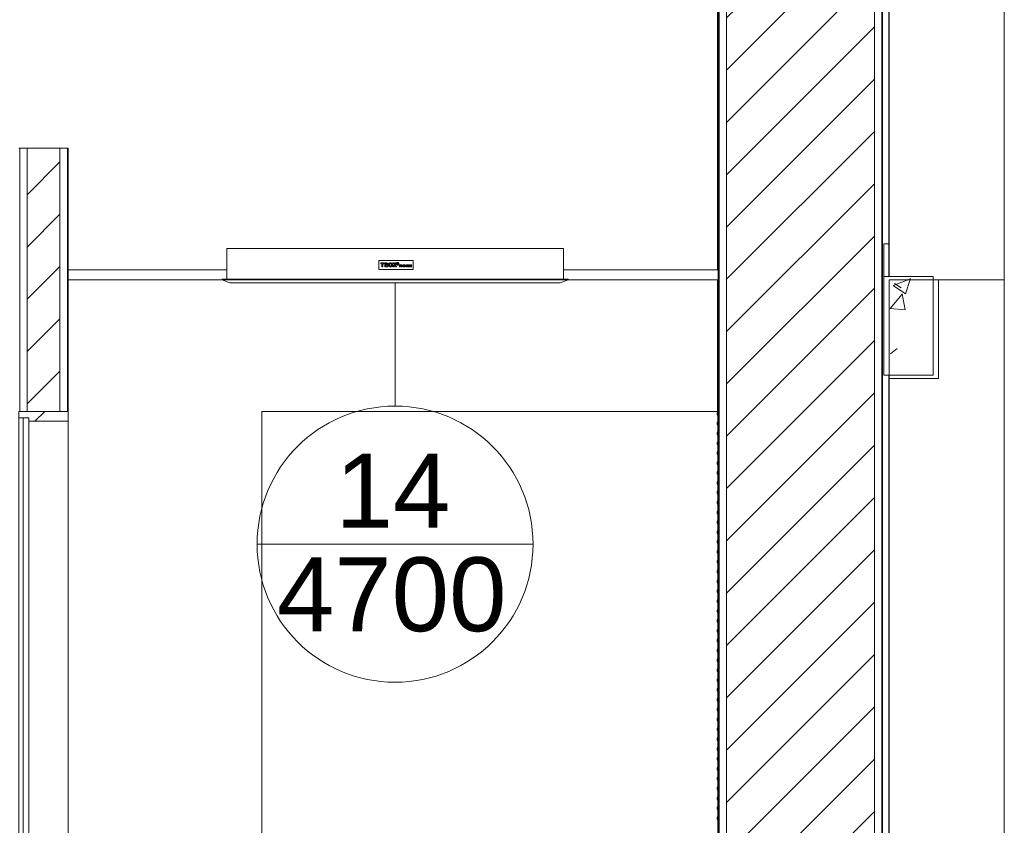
# Model space of a CAD drawing. Header units: metres. Extents: x 4.1 to 64.5, y -1.6 to 14.4.
# Tile 3 of 84: x 9.1 to 12.1, y 1.4 to 3.8. Entities that reach past the tile are written whole.
import ezdxf

# ---------------------------------------------------------------- set-up
doc = ezdxf.new("R2010")
doc.units = ezdxf.units.M
for name, color, linetype, lineweight in [('A-CLNG', 7, 'Continuous', 18), ('A-COLS', 7, 'Continuous', 18), ('A-DOOR', 7, 'Continuous', 18), ('A-GENM', 7, 'Continuous', 18), ('A-WALL', 7, 'Continuous', 18), ('A-WALL-PATT', 7, 'Continuous', 18), ('G-IMPT', 7, 'Continuous', 18), ('S-BEAM', 7, 'Continuous', 18), ('S-COLS', 7, 'Continuous', 18)]:
    doc.layers.add(name, color=color, linetype=linetype, lineweight=lineweight)
doc.layers.add('M-HVAC-CDFF-IDEN', color=1, linetype='Continuous', lineweight=9, true_color=0xff0000)
doc.styles.add('Arial_1', font='arial.ttf', dxfattribs={"height": 0.225})
pattern_1 = [(45, (22.374, 6.504), (-0.0795495, 0.0795495), [])]
pattern_2 = [(50, (22.374, 6.504), (0.546555, -0.047815), [0.05715, -0.62865]), (355, (22.374, 6.504), (-0.105728, 0.573166), [0.04572, -0.50292]), (100.451, (22.42, 6.5), (0.440828, 0.52535), [0.04857, -0.53427]), (46.184, (22.374, 6.656), (0.813237, -0.12613), [0.08572, -0.94297]), (96.636, (22.442, 6.646), (0.71221, 0.742287), [0.07286, -0.80141]), (351.184, (22.374, 6.656), (0.712217, 0.742274), [0.06858, -0.75438]), (21, (22.45, 6.618), (0.454846, -0.306795), [0.05715, -0.62865]), (326, (22.45, 6.618), (0.185405, 0.55256), [0.04572, -0.50292]), (71.451, (22.488, 6.593), (0.64025, 0.245763), [0.04857, -0.53427]), (37.5, (22.374, 6.504), (0.009261, 0.2536672), [0.02515, -0.47168, 0.02515, -0.48539, -0.50482]), (37.5, (22.374, 6.504), (0.009261, 0.2536672), [-1.007, 0.02515, -0.47968]), (7.5, (22.374, 6.504), (0.200456, 0.300546), [0.02515, -0.26594, 0.02515, -0.46025, -0.1924]), (7.5, (22.374, 6.504), (0.200456, 0.300546), [-0.77648, 0.02515, -0.16726]), (327.5, (22.204, 6.504), (0.4067682, -0.0171882), [0.02515, -0.16535, 0.02515, -0.56921, -0.78867]), (327.5, (22.204, 6.504), (0.4067682, -0.0171882), [-0.78486, 0.02515, -0.76352]), (317.5, (22.128, 6.504), (0.444383, 0.076279), [0.02515, -0.2225, 0.02515, -0.36957, -0.56007]), (317.5, (22.128, 6.504), (0.444383, 0.076279), [-0.64237, 0.02515, -0.53492])]

# ---------------------------------------------------------------- blocks, each defined once
blk = doc.blocks.new('Led_Stripe_11805 - Led_Stripe_11805-8138824-Corte 4')
at = {"layer": 'A-GENM'}
for p, q in [((11.2178, 3.04), (11.2178, 4.3943)), ((11.2178, 0.51), (11.2178, 3.01)), ((11.2168, 2.5977), (11.2168, 2.6077)), ((11.2168, 2.6077), (11.2178, 2.6077)), ((11.2168, 2.6057), (11.2163, 2.6057)), ((11.2163, 2.6057), (11.2163, 2.5997)), ((11.2163, 2.6057), (11.2163, 2.5997)), ((11.2163, 2.5997), (11.2168, 2.5997)), ((11.2168, 2.5977), (11.2178, 2.5977)), ((11.2168, 2.5677), (11.2168, 2.5777)), ((11.2168, 2.5777), (11.2178, 2.5777)), ((11.2168, 2.5757), (11.2163, 2.5757)), ((11.2163, 2.5757), (11.2163, 2.5697)), ((11.2163, 2.5757), (11.2163, 2.5697)), ((11.2163, 2.5697), (11.2168, 2.5697)), ((11.2168, 2.5677), (11.2178, 2.5677)), ((11.2168, 2.5377), (11.2168, 2.5477)), ((11.2168, 2.5477), (11.2178, 2.5477)), ((11.2168, 2.5457), (11.2163, 2.5457)), ((11.2163, 2.5457), (11.2163, 2.5397)), ((11.2163, 2.5457), (11.2163, 2.5397)), ((11.2163, 2.5397), (11.2168, 2.5397)), ((11.2168, 2.5377), (11.2178, 2.5377)), ((11.2168, 2.5077), (11.2168, 2.5177)), ((11.2168, 2.5177), (11.2178, 2.5177)), ((11.2168, 2.5157), (11.2163, 2.5157)), ((11.2163, 2.5157), (11.2163, 2.5097)), ((11.2163, 2.5157), (11.2163, 2.5097)), ((11.2163, 2.5097), (11.2168, 2.5097)), ((11.2168, 2.5077), (11.2178, 2.5077)), ((11.2168, 2.4777), (11.2168, 2.4877)), ((11.2168, 2.4877), (11.2178, 2.4877)), ((11.2168, 2.4857), (11.2163, 2.4857)), ((11.2163, 2.4857), (11.2163, 2.4797)), ((11.2163, 2.4857), (11.2163, 2.4797)), ((11.2163, 2.4797), (11.2168, 2.4797)), ((11.2168, 2.4777), (11.2178, 2.4777)), ((11.2168, 2.4477), (11.2168, 2.4577)), ((11.2168, 2.4577), (11.2178, 2.4577)), ((11.2168, 2.4557), (11.2163, 2.4557)), ((11.2163, 2.4557), (11.2163, 2.4497)), ((11.2163, 2.4557), (11.2163, 2.4497)), ((11.2163, 2.4497), (11.2168, 2.4497)), ((11.2168, 2.4477), (11.2178, 2.4477)), ((11.2168, 2.4177), (11.2168, 2.4277)), ((11.2168, 2.4277), (11.2178, 2.4277)), ((11.2168, 2.4257), (11.2163, 2.4257)), ((11.2163, 2.4257), (11.2163, 2.4197)), ((11.2163, 2.4257), (11.2163, 2.4197)), ((11.2163, 2.4197), (11.2168, 2.4197)), ((11.2168, 2.4177), (11.2178, 2.4177)), ((11.2168, 2.3957), (11.2163, 2.3957)), ((11.2163, 2.3957), (11.2163, 2.3897)), ((11.2163, 2.3957), (11.2163, 2.3897)), ((11.2163, 2.3897), (11.2168, 2.3897)), ((11.2168, 2.3877), (11.2168, 2.3977)), ((11.2168, 2.3977), (11.2178, 2.3977)), ((11.2168, 2.3877), (11.2178, 2.3877)), ((11.2168, 2.3657), (11.2163, 2.3657)), ((11.2163, 2.3657), (11.2163, 2.3597)), ((11.2163, 2.3657), (11.2163, 2.3597)), ((11.2163, 2.3597), (11.2168, 2.3597)), ((11.2168, 2.3577), (11.2168, 2.3677)), ((11.2168, 2.3677), (11.2178, 2.3677)), ((11.2168, 2.3577), (11.2178, 2.3577)), ((11.2168, 2.3357), (11.2163, 2.3357)), ((11.2163, 2.3357), (11.2163, 2.3297)), ((11.2163, 2.3357), (11.2163, 2.3297)), ((11.2163, 2.3297), (11.2168, 2.3297)), ((11.2168, 2.3277), (11.2168, 2.3377)), ((11.2168, 2.3377), (11.2178, 2.3377)), ((11.2168, 2.3277), (11.2178, 2.3277)), ((11.2168, 2.3057), (11.2163, 2.3057)), ((11.2163, 2.3057), (11.2163, 2.2997)), ((11.2163, 2.3057), (11.2163, 2.2997)), ((11.2163, 2.2997), (11.2168, 2.2997)), ((11.2168, 2.2977), (11.2168, 2.3077)), ((11.2168, 2.3077), (11.2178, 2.3077)), ((11.2168, 2.2977), (11.2178, 2.2977)), ((11.2168, 2.2757), (11.2163, 2.2757)), ((11.2163, 2.2757), (11.2163, 2.2697)), ((11.2163, 2.2757), (11.2163, 2.2697)), ((11.2163, 2.2697), (11.2168, 2.2697)), ((11.2168, 2.2677), (11.2168, 2.2777)), ((11.2168, 2.2777), (11.2178, 2.2777)), ((11.2168, 2.2677), (11.2178, 2.2677)), ((11.2168, 2.2457), (11.2163, 2.2457)), ((11.2163, 2.2457), (11.2163, 2.2397)), ((11.2163, 2.2457), (11.2163, 2.2397)), ((11.2163, 2.2397), (11.2168, 2.2397)), ((11.2168, 2.2377), (11.2168, 2.2477)), ((11.2168, 2.2477), (11.2178, 2.2477)), ((11.2168, 2.2377), (11.2178, 2.2377)), ((11.2168, 2.2157), (11.2163, 2.2157)), ((11.2163, 2.2157), (11.2163, 2.2097)), ((11.2163, 2.2157), (11.2163, 2.2097)), ((11.2163, 2.2097), (11.2168, 2.2097)), ((11.2168, 2.2077), (11.2168, 2.2177)), ((11.2168, 2.2177), (11.2178, 2.2177)), ((11.2168, 2.2077), (11.2178, 2.2077)), ((11.2168, 2.1857), (11.2163, 2.1857)), ((11.2163, 2.1857), (11.2163, 2.1797)), ((11.2163, 2.1857), (11.2163, 2.1797)), ((11.2163, 2.1797), (11.2168, 2.1797)), ((11.2168, 2.1777), (11.2168, 2.1877)), ((11.2168, 2.1877), (11.2178, 2.1877)), ((11.2168, 2.1777), (11.2178, 2.1777)), ((11.2168, 2.1557), (11.2163, 2.1557)), ((11.2163, 2.1557), (11.2163, 2.1497)), ((11.2163, 2.1557), (11.2163, 2.1497)), ((11.2163, 2.1497), (11.2168, 2.1497)), ((11.2168, 2.1477), (11.2168, 2.1577)), ((11.2168, 2.1577), (11.2178, 2.1577)), ((11.2168, 2.1477), (11.2178, 2.1477)), ((11.2168, 2.1257), (11.2163, 2.1257)), ((11.2163, 2.1257), (11.2163, 2.1197)), ((11.2163, 2.1257), (11.2163, 2.1197)), ((11.2163, 2.1197), (11.2168, 2.1197)), ((11.2168, 2.1177), (11.2168, 2.1277)), ((11.2168, 2.1277), (11.2178, 2.1277)), ((11.2168, 2.1177), (11.2178, 2.1177)), ((11.2168, 2.0957), (11.2163, 2.0957)), ((11.2163, 2.0957), (11.2163, 2.0897)), ((11.2163, 2.0957), (11.2163, 2.0897)), ((11.2163, 2.0897), (11.2168, 2.0897)), ((11.2168, 2.0877), (11.2168, 2.0977)), ((11.2168, 2.0977), (11.2178, 2.0977)), ((11.2168, 2.0877), (11.2178, 2.0877)), ((11.2168, 2.0657), (11.2163, 2.0657)), ((11.2163, 2.0657), (11.2163, 2.0597)), ((11.2163, 2.0657), (11.2163, 2.0597)), ((11.2163, 2.0597), (11.2168, 2.0597)), ((11.2168, 2.0577), (11.2168, 2.0677)), ((11.2168, 2.0677), (11.2178, 2.0677)), ((11.2168, 2.0577), (11.2178, 2.0577)), ((11.2168, 2.0357), (11.2163, 2.0357)), ((11.2163, 2.0357), (11.2163, 2.0297)), ((11.2163, 2.0357), (11.2163, 2.0297)), ((11.2163, 2.0297), (11.2168, 2.0297)), ((11.2168, 2.0277), (11.2168, 2.0377)), ((11.2168, 2.0377), (11.2178, 2.0377)), ((11.2168, 2.0277), (11.2178, 2.0277)), ((11.2168, 2.0057), (11.2163, 2.0057)), ((11.2163, 2.0057), (11.2163, 1.9997)), ((11.2163, 2.0057), (11.2163, 1.9997)), ((11.2163, 1.9997), (11.2168, 1.9997)), ((11.2168, 1.9977), (11.2168, 2.0077)), ((11.2168, 2.0077), (11.2178, 2.0077)), ((11.2168, 1.9977), (11.2178, 1.9977)), ((11.2168, 1.9757), (11.2163, 1.9757)), ((11.2163, 1.9757), (11.2163, 1.9697)), ((11.2163, 1.9757), (11.2163, 1.9697)), ((11.2163, 1.9697), (11.2168, 1.9697)), ((11.2168, 1.9677), (11.2168, 1.9777)), ((11.2168, 1.9777), (11.2178, 1.9777)), ((11.2168, 1.9677), (11.2178, 1.9677)), ((11.2168, 1.9457), (11.2163, 1.9457)), ((11.2163, 1.9457), (11.2163, 1.9397)), ((11.2163, 1.9457), (11.2163, 1.9397)), ((11.2163, 1.9397), (11.2168, 1.9397)), ((11.2168, 1.9377), (11.2168, 1.9477)), ((11.2168, 1.9477), (11.2178, 1.9477)), ((11.2168, 1.9377), (11.2178, 1.9377)), ((11.2168, 1.9157), (11.2163, 1.9157)), ((11.2163, 1.9157), (11.2163, 1.9097)), ((11.2163, 1.9157), (11.2163, 1.9097)), ((11.2163, 1.9097), (11.2168, 1.9097)), ((11.2168, 1.9077), (11.2168, 1.9177)), ((11.2168, 1.9177), (11.2178, 1.9177)), ((11.2168, 1.9077), (11.2178, 1.9077)), ((11.2168, 1.8857), (11.2163, 1.8857)), ((11.2163, 1.8857), (11.2163, 1.8797)), ((11.2163, 1.8857), (11.2163, 1.8797)), ((11.2163, 1.8797), (11.2168, 1.8797)), ((11.2168, 1.8777), (11.2168, 1.8877)), ((11.2168, 1.8877), (11.2178, 1.8877)), ((11.2168, 1.8777), (11.2178, 1.8777)), ((11.2168, 1.8557), (11.2163, 1.8557)), ((11.2163, 1.8557), (11.2163, 1.8497)), ((11.2163, 1.8557), (11.2163, 1.8497)), ((11.2163, 1.8497), (11.2168, 1.8497)), ((11.2168, 1.8477), (11.2168, 1.8577)), ((11.2168, 1.8577), (11.2178, 1.8577)), ((11.2168, 1.8477), (11.2178, 1.8477)), ((11.2168, 1.8257), (11.2163, 1.8257)), ((11.2163, 1.8257), (11.2163, 1.8197)), ((11.2163, 1.8257), (11.2163, 1.8197)), ((11.2163, 1.8197), (11.2168, 1.8197)), ((11.2168, 1.8177), (11.2168, 1.8277)), ((11.2168, 1.8277), (11.2178, 1.8277)), ((11.2168, 1.8177), (11.2178, 1.8177)), ((11.2168, 1.7957), (11.2163, 1.7957)), ((11.2163, 1.7957), (11.2163, 1.7897)), ((11.2163, 1.7957), (11.2163, 1.7897)), ((11.2163, 1.7897), (11.2168, 1.7897)), ((11.2168, 1.7877), (11.2168, 1.7977)), ((11.2168, 1.7977), (11.2178, 1.7977)), ((11.2168, 1.7877), (11.2178, 1.7877)), ((11.2168, 1.7657), (11.2163, 1.7657)), ((11.2163, 1.7657), (11.2163, 1.7597)), ((11.2163, 1.7657), (11.2163, 1.7597)), ((11.2163, 1.7597), (11.2168, 1.7597)), ((11.2168, 1.7577), (11.2168, 1.7677)), ((11.2168, 1.7677), (11.2178, 1.7677)), ((11.2168, 1.7577), (11.2178, 1.7577)), ((11.2168, 1.7357), (11.2163, 1.7357)), ((11.2163, 1.7357), (11.2163, 1.7297)), ((11.2163, 1.7357), (11.2163, 1.7297)), ((11.2163, 1.7297), (11.2168, 1.7297)), ((11.2168, 1.7277), (11.2168, 1.7377)), ((11.2168, 1.7377), (11.2178, 1.7377)), ((11.2168, 1.7277), (11.2178, 1.7277)), ((11.2168, 1.7057), (11.2163, 1.7057)), ((11.2163, 1.7057), (11.2163, 1.6997)), ((11.2163, 1.7057), (11.2163, 1.6997)), ((11.2163, 1.6997), (11.2168, 1.6997)), ((11.2168, 1.6977), (11.2168, 1.7077)), ((11.2168, 1.7077), (11.2178, 1.7077)), ((11.2168, 1.6977), (11.2178, 1.6977)), ((11.2168, 1.6757), (11.2163, 1.6757)), ((11.2163, 1.6757), (11.2163, 1.6697)), ((11.2163, 1.6757), (11.2163, 1.6697)), ((11.2163, 1.6697), (11.2168, 1.6697)), ((11.2168, 1.6677), (11.2168, 1.6777)), ((11.2168, 1.6777), (11.2178, 1.6777)), ((11.2168, 1.6677), (11.2178, 1.6677)), ((11.2168, 1.6457), (11.2163, 1.6457)), ((11.2163, 1.6457), (11.2163, 1.6397)), ((11.2163, 1.6457), (11.2163, 1.6397)), ((11.2163, 1.6397), (11.2168, 1.6397)), ((11.2168, 1.6377), (11.2168, 1.6477)), ((11.2168, 1.6477), (11.2178, 1.6477)), ((11.2168, 1.6377), (11.2178, 1.6377)), ((11.2168, 1.6157), (11.2163, 1.6157)), ((11.2163, 1.6157), (11.2163, 1.6097)), ((11.2163, 1.6157), (11.2163, 1.6097)), ((11.2163, 1.6097), (11.2168, 1.6097)), ((11.2168, 1.6077), (11.2168, 1.6177)), ((11.2168, 1.6177), (11.2178, 1.6177)), ((11.2168, 1.6077), (11.2178, 1.6077)), ((11.2168, 1.5857), (11.2163, 1.5857)), ((11.2163, 1.5857), (11.2163, 1.5797)), ((11.2163, 1.5857), (11.2163, 1.5797)), ((11.2163, 1.5797), (11.2168, 1.5797)), ((11.2168, 1.5777), (11.2168, 1.5877)), ((11.2168, 1.5877), (11.2178, 1.5877)), ((11.2168, 1.5777), (11.2178, 1.5777)), ((11.2168, 1.5557), (11.2163, 1.5557)), ((11.2163, 1.5557), (11.2163, 1.5497)), ((11.2163, 1.5557), (11.2163, 1.5497)), ((11.2163, 1.5497), (11.2168, 1.5497)), ((11.2168, 1.5477), (11.2168, 1.5577)), ((11.2168, 1.5577), (11.2178, 1.5577)), ((11.2168, 1.5477), (11.2178, 1.5477)), ((11.2168, 1.5257), (11.2163, 1.5257)), ((11.2163, 1.5257), (11.2163, 1.5197)), ((11.2163, 1.5257), (11.2163, 1.5197)), ((11.2163, 1.5197), (11.2168, 1.5197)), ((11.2168, 1.5177), (11.2168, 1.5277)), ((11.2168, 1.5277), (11.2178, 1.5277)), ((11.2168, 1.5177), (11.2178, 1.5177)), ((11.2168, 1.4957), (11.2163, 1.4957)), ((11.2163, 1.4957), (11.2163, 1.4897)), ((11.2163, 1.4957), (11.2163, 1.4897)), ((11.2163, 1.4897), (11.2168, 1.4897)), ((11.2168, 1.4877), (11.2168, 1.4977)), ((11.2168, 1.4977), (11.2178, 1.4977)), ((11.2168, 1.4877), (11.2178, 1.4877)), ((11.2168, 1.4657), (11.2163, 1.4657)), ((11.2163, 1.4657), (11.2163, 1.4597)), ((11.2163, 1.4657), (11.2163, 1.4597)), ((11.2163, 1.4597), (11.2168, 1.4597)), ((11.2168, 1.4577), (11.2168, 1.4677)), ((11.2168, 1.4677), (11.2178, 1.4677)), ((11.2168, 1.4577), (11.2178, 1.4577)), ((11.2168, 1.4357), (11.2163, 1.4357)), ((11.2163, 1.4357), (11.2163, 1.4297)), ((11.2163, 1.4357), (11.2163, 1.4297)), ((11.2163, 1.4297), (11.2168, 1.4297)), ((11.2168, 1.4277), (11.2168, 1.4377)), ((11.2168, 1.4377), (11.2178, 1.4377)), ((11.2168, 1.4277), (11.2178, 1.4277)), ((11.2168, 1.4057), (11.2163, 1.4057)), ((11.2163, 1.4057), (11.2163, 1.3997)), ((11.2163, 1.4057), (11.2163, 1.3997)), ((11.2163, 1.3997), (11.2168, 1.3997)), ((11.2168, 1.3977), (11.2168, 1.4077)), ((11.2168, 1.4077), (11.2178, 1.4077)), ((11.2168, 1.3977), (11.2178, 1.3977)), ((11.2168, 1.3757), (11.2163, 1.3757)), ((11.2163, 1.3757), (11.2163, 1.3697)), ((11.2163, 1.3757), (11.2163, 1.3697)), ((11.2163, 1.3697), (11.2168, 1.3697)), ((11.2168, 1.3677), (11.2168, 1.3777)), ((11.2168, 1.3777), (11.2178, 1.3777)), ((11.2168, 1.3677), (11.2178, 1.3677))]:
    blk.add_line(p, q, dxfattribs=at)
blk = doc.blocks.new('porta de vidro sala de aula - SALAS DE AULAS E LABORATÓRIOS-V22-Corte 4')
at = {"layer": 'A-DOOR', "true_color": 0x323232}
h = blk.add_hatch(dxfattribs=at)
h.set_pattern_fill('FP_6', color=250, style=0, pattern_type=2)
h.set_pattern_definition([(45, (22.374, 6.504), (-0.33676, 0.33676), []), (45, (22.493, 6.504), (0, 0.67352), []), (45, (22.255, 6.504), (0, 0.67352), [])])
h.paths.add_polyline_path([(9.1207, 2.58), (9.2407, 2.58), (9.2407, 2.61), (9.0907, 2.61), (9.0907, 2.59), (9.1207, 2.59)])
at = {"layer": 'A-DOOR'}
for p, q in [((9.2407, 2.61), (9.0907, 2.61)), ((9.0907, 2.61), (9.0907, 2.59)), ((9.2407, 2.58), (9.2407, 2.61)), ((9.0907, 2.59), (9.1207, 2.59)), ((9.0907, 2.59), (9.0907, 0.51)), ((9.1041, 2.59), (9.0907, 2.59)), ((9.1041, 0.51), (9.1041, 2.59)), ((9.1207, 2.59), (9.1207, 2.58)), ((9.1207, 2.58), (9.2407, 2.58)), ((9.1207, 2.58), (9.1207, 0.51)), ((9.2407, 2.58), (9.2407, 0.51)), ((9.0907, 0.51), (9.1041, 0.51))]:
    blk.add_line(p, q, dxfattribs=at)
blk = doc.blocks.new('4 GRE - ESCOLA DE CINEMA E AUDIOVISUAL CINE REX R07_rvt-1-Corte 4')
at = {"layer": 'A-WALL-PATT', "true_color": 0x808080}
h = blk.add_hatch(dxfattribs=at)
h.set_pattern_fill('FP_1', color=8, style=0, pattern_type=2)
h.set_pattern_definition(pattern_2)
h.paths.add_polyline_path([(11.2198, -0.14), (11.2223, -0.14), (11.2223, 5.92), (11.2198, 5.92), (11.2198, 0.2094)])
h = blk.add_hatch(dxfattribs=at)
h.set_pattern_fill('FP_3', color=8, style=0, pattern_type=2)
h.set_pattern_definition(pattern_1)
h.paths.add_polyline_path([(11.2448, -0.14), (11.6948, -0.14), (11.6948, 5.92), (11.2448, 5.92), (11.2448, 0.2094)])
h = blk.add_hatch(dxfattribs=at)
h.set_pattern_fill('FP_1', color=8, style=0, pattern_type=2)
h.set_pattern_definition(pattern_2)
h.paths.add_polyline_path([(11.7173, -0.14), (11.7198, -0.14), (11.7198, 5.92), (11.7173, 5.92), (11.7173, 0.2094)])
h = blk.add_hatch(dxfattribs=at)
h.set_pattern_fill('FP_3', color=8, style=0, pattern_type=2)
h.set_pattern_definition(pattern_1)
h.paths.add_polyline_path([(9.2157, -0.02), (9.2157, 0.51), (9.1157, 0.51), (9.1157, -0.02)])
h.paths.add_polyline_path([(9.2157, 2.61), (9.2157, 3.4105), (9.1157, 3.4105), (9.1157, 2.61)])
h = blk.add_hatch(dxfattribs=at)
h.set_pattern_fill('FP_1', color=8, style=0, pattern_type=2)
h.set_pattern_definition(pattern_2)
h.paths.add_polyline_path([(9.2407, -0.02), (9.2407, 0.51), (9.2382, 0.51), (9.2382, -0.02)])
h.paths.add_polyline_path([(9.2407, 2.61), (9.2407, 3.4105), (9.2382, 3.4105), (9.2382, 2.61)])
at = {"layer": 'S-BEAM'}
h = blk.add_hatch(dxfattribs=at)
h.set_pattern_fill('FP_1', color=256, style=0, pattern_type=2)
h.set_pattern_definition(pattern_2)
h.paths.add_polyline_path([(11.874, 2.72), (11.874, 3.02), (11.724, 3.02), (11.724, 2.72)])
at = {"layer": 'S-COLS'}
h = blk.add_hatch(dxfattribs=at)
h.set_pattern_fill('FP_8', color=256, style=0, pattern_type=2)
h.set_pattern_definition([(50, (22.374, 6.504), (0.273274, -0.0239114), [0.02857, -0.31432]), (355, (22.374, 6.504), (-0.0528634, 0.286588), [0.02286, -0.25146]), (100.451, (22.397, 6.502), (0.220418, 0.2626804), [0.02429, -0.26714]), (46.184, (22.374, 6.58), (0.4066185, -0.0630575), [0.04286, -0.47149]), (96.636, (22.408, 6.575), (0.356107, 0.371139), [0.03643, -0.4007]), (351.184, (22.374, 6.58), (0.356108, 0.371137), [0.03429, -0.37719]), (21, (22.412, 6.561), (0.2274184, -0.1533992), [0.02857, -0.31432]), (326, (22.412, 6.561), (0.092705, 0.276284), [0.02286, -0.25146]), (71.451, (22.431, 6.548), (0.320132, 0.1228847), [0.02429, -0.26714]), (37.5, (22.374, 6.504), (0.0046375, 0.1268327), [0.00251, -0.2459, 0.00251, -0.25276, -0.25241]), (37.5, (22.374, 6.504), (0.0046375, 0.1268327), [-0.50368, 0.00251, -0.2499]), (7.5, (22.374, 6.504), (0.1002335, 0.1502687), [0.00251, -0.14303, 0.00251, -0.24018, -0.0962]), (7.5, (22.374, 6.504), (0.1002335, 0.1502687), [-0.38824, 0.00251, -0.09369]), (327.5, (22.289, 6.504), (0.2033841, -0.0085941), [0.00251, -0.09274, 0.00251, -0.29467, -0.39433]), (327.5, (22.289, 6.504), (0.2033841, -0.0085941), [-0.39243, 0.00251, -0.39182]), (317.5, (22.251, 6.504), (0.2221916, 0.0381397), [0.00251, -0.12131, 0.00251, -0.19484, -0.28003]), (317.5, (22.251, 6.504), (0.2221916, 0.0381397), [-0.32118, 0.00251, -0.27752])])
h.paths.add_polyline_path([(11.7403, -1.6133), (11.7403, 0.21), (11.739, 0.2094), (11.739, -1.6133)])
h.paths.add_polyline_path([(11.7403, 0.51), (11.7403, 2.72), (11.739, 2.72), (11.739, 0.51)])
h.paths.add_polyline_path([(11.7403, 3.02), (11.7403, 4.44), (11.739, 4.44), (11.739, 3.02)])
h.paths.add_polyline_path([(11.739, 5.04), (11.7403, 5.04), (11.7403, 5.63), (11.739, 5.63), (11.739, 5.2217)])
h.paths.add_polyline_path([(11.7403, 6.04), (11.7403, 8.358), (11.739, 8.358), (11.739, 6.04)])
h.paths.add_polyline_path([(11.7403, 8.7402), (11.7403, 8.79), (11.739, 8.79), (11.739, 8.7402)])
h.paths.add_polyline_path([(12.089, 9.29), (12.089, 9.3), (11.739, 9.3), (11.739, 9.2976), (11.9173, 9.2976), (11.9173, 9.29), (12.0884, 9.29)])
at = {"layer": 'A-CLNG'}
for p, q in [((9.7233, 3.04), (9.2407, 3.04)), ((9.2407, 3.04), (9.2407, 3.01)), ((11.2198, 3.04), (10.7491, 3.04)), ((11.2198, 3.01), (11.2198, 3.04)), ((9.2407, 3.01), (9.7093, 3.01)), ((10.7623, 3.01), (11.2198, 3.01))]:
    blk.add_line(p, q, dxfattribs=at)
at = {"layer": 'A-WALL'}
for p, q in [((11.2198, 5.92), (11.2198, -0.14)), ((11.2223, 5.92), (11.2223, -0.14)), ((11.2448, 5.92), (11.2448, -0.14)), ((11.6948, 5.92), (11.6948, -0.14)), ((11.7173, 5.92), (11.7173, -0.14)), ((11.7198, -0.14), (11.7198, 5.92)), ((11.2173, 3.04), (11.2173, 4.47)), ((9.2407, 3.4105), (9.0907, 3.4105)), ((9.0932, 3.4105), (9.0932, 2.61)), ((9.1157, 3.4105), (9.1157, 2.61)), ((9.2157, 3.4105), (9.2157, 2.61)), ((9.2382, 3.4105), (9.2382, 2.61)), ((9.2407, 2.61), (9.2407, 3.4105)), ((11.2173, 2.61), (11.2173, 3.01)), ((9.0907, 2.61), (9.2407, 2.61)), ((9.8298, 0.51), (9.8298, 2.61)), ((9.8298, 2.61), (11.2173, 2.61))]:
    blk.add_line(p, q, dxfattribs=at)
at = {"layer": 'S-BEAM'}
for p, q in [((11.724, 3.12), (11.739, 3.12)), ((11.724, 3.02), (11.724, 3.12)), ((11.874, 3.02), (11.724, 3.02)), ((11.724, 3.02), (11.724, 2.72)), ((11.874, 2.72), (11.874, 3.02)), ((11.724, 2.72), (11.874, 2.72))]:
    blk.add_line(p, q, dxfattribs=at)
at = {"layer": 'S-COLS'}
for p, q in [((11.739, 4.44), (11.739, 3.02)), ((11.739, 2.72), (11.739, 0.51))]:
    blk.add_line(p, q, dxfattribs=at)
at = {"layer": 'A-DOOR', "lineweight": 18}
blk.add_blockref('porta de vidro sala de aula - SALAS DE AULAS E LABORATÓRIOS-V22-Corte 4', (0, 0), dxfattribs=at)
at = {"layer": 'A-GENM', "lineweight": 18}
blk.add_blockref('Led_Stripe_11805 - Led_Stripe_11805-8138824-Corte 4', (0, 0), dxfattribs=at)
blk = doc.blocks.new('Family - V128-299020-Corte 4')
at = {"layer": 'S-BEAM'}
for p, q in [((11.8903, 3.01), (11.7403, 3.01)), ((11.7403, 3.01), (11.7403, 2.71)), ((11.8903, 2.71), (11.8903, 3.01)), ((11.7403, 2.71), (11.8903, 2.71))]:
    blk.add_line(p, q, dxfattribs=at)
blk = doc.blocks.new('Family - P35-299238-Corte 4')
at = {"layer": 'A-COLS'}
for p, q in [((12.0903, 3.01), (11.8903, 3.01)), ((12.0903, 0.09), (12.0903, 3.01)), ((11.7403, 2.71), (11.7403, 0.51))]:
    blk.add_line(p, q, dxfattribs=at)
blk = doc.blocks.new('Family - P35-301308-Corte 4')
at = {"layer": 'S-COLS'}
for p, q in [((12.0903, 3.01), (11.8903, 3.01)), ((12.0903, 0.09), (12.0903, 3.01)), ((11.7403, 2.71), (11.7403, 0.51))]:
    blk.add_line(p, q, dxfattribs=at)
blk = doc.blocks.new('Family - P35-299874-Corte 4')
at = {"layer": 'A-COLS'}
for p, q in [((11.7403, 4.44), (11.7403, 3.02)), ((12.0903, 3.01), (12.0903, 4.44)), ((11.8903, 3.01), (12.0903, 3.01))]:
    blk.add_line(p, q, dxfattribs=at)
blk = doc.blocks.new('Family - P35-301553-Corte 4')
at = {"layer": 'S-COLS'}
for p, q in [((11.7403, 4.44), (11.7403, 3.02)), ((12.0903, 3.01), (12.0903, 4.44)), ((11.8903, 3.01), (12.0903, 3.01))]:
    blk.add_line(p, q, dxfattribs=at)
blk = doc.blocks.new('ESTRUTURAL CINE REX _011_IFC-1-Corte 4')
at = {"layer": 'A-COLS', "lineweight": 18}
for name in ['Family - P35-301553-Corte 4', 'Family - P35-301308-Corte 4']:
    blk.add_blockref(name, (0, 0), dxfattribs=at)
at = {"layer": 'S-BEAM', "lineweight": 18}
blk.add_blockref('Family - V128-299020-Corte 4', (0, 0), dxfattribs=at)
at = {"layer": 'S-COLS', "lineweight": 18}
for name in ['Family - P35-299874-Corte 4', 'Family - P35-299238-Corte 4']:
    blk.add_blockref(name, (0, 0), dxfattribs=at)
blk = doc.blocks.new('GRELHA AR-AG 1025x525 - TROX_AR-AG_1025x525_dxf_QMODEL_3e25bdbd_efbc_4a27_9b2f_5916e78bcbfa-896569-Corte 4')
at = {"layer": 'G-IMPT', "color": 1, "true_color": 0xff0000}
for p, q in [((9.7233, 3.012), (9.7233, 3.105)), ((10.7483, 3.105), (9.7233, 3.105)), ((10.7483, 3.012), (10.7483, 3.105)), ((10.2908, 3.069), (10.1868, 3.069)), ((10.1868, 3.069), (10.1868, 3.041)), ((10.1954, 3.0618), (10.1921, 3.0618)), ((10.1921, 3.0618), (10.1921, 3.059)), ((10.1921, 3.059), (10.1954, 3.059)), ((10.1954, 3.0618), (10.1986, 3.0618)), ((10.1954, 3.059), (10.1954, 3.0496)), ((10.1986, 3.0618), (10.2019, 3.0618)), ((10.1986, 3.059), (10.1986, 3.0496)), ((10.1986, 3.059), (10.2019, 3.059)), ((10.2019, 3.0618), (10.2019, 3.059)), ((10.207, 3.0617), (10.2042, 3.0617)), ((10.2042, 3.0617), (10.2042, 3.059)), ((10.2042, 3.059), (10.2042, 3.0557)), ((10.2092, 3.0617), (10.207, 3.0617)), ((10.2092, 3.059), (10.207, 3.059)), ((10.207, 3.059), (10.207, 3.0557)), ((10.21, 3.0616), (10.2092, 3.0617)), ((10.2095, 3.0589), (10.2092, 3.059)), ((10.2098, 3.0589), (10.2095, 3.0589)), ((10.2101, 3.0587), (10.2098, 3.0589)), ((10.2108, 3.0614), (10.21, 3.0616)), ((10.2103, 3.0586), (10.2101, 3.0587)), ((10.2105, 3.0583), (10.2103, 3.0586)), ((10.2107, 3.0581), (10.2105, 3.0583)), ((10.2108, 3.0578), (10.2107, 3.0581)), ((10.2115, 3.0611), (10.2108, 3.0614)), ((10.2108, 3.0575), (10.2108, 3.0578)), ((10.2108, 3.0572), (10.2108, 3.0575)), ((10.2108, 3.0569), (10.2108, 3.0572)), ((10.2121, 3.0606), (10.2115, 3.0611)), ((10.2127, 3.06), (10.2121, 3.0606)), ((10.2131, 3.0593), (10.2127, 3.06)), ((10.2134, 3.0586), (10.2131, 3.0593)), ((10.2136, 3.0578), (10.2134, 3.0586)), ((10.2136, 3.057), (10.2136, 3.0578)), ((10.2158, 3.0581), (10.2154, 3.0569)), ((10.2164, 3.0592), (10.2158, 3.0581)), ((10.2172, 3.0602), (10.2164, 3.0592)), ((10.2182, 3.061), (10.2172, 3.0602)), ((10.2194, 3.0616), (10.2182, 3.061)), ((10.2191, 3.0575), (10.2188, 3.0569)), ((10.2195, 3.058), (10.2191, 3.0575)), ((10.2206, 3.062), (10.2194, 3.0616)), ((10.22, 3.0584), (10.2195, 3.058)), ((10.2206, 3.0587), (10.22, 3.0584)), ((10.2206, 3.062), (10.2219, 3.0621)), ((10.2212, 3.0589), (10.2206, 3.0587)), ((10.2219, 3.0589), (10.2212, 3.0589)), ((10.2219, 3.0621), (10.2231, 3.062)), ((10.2219, 3.0589), (10.2225, 3.0589)), ((10.2231, 3.0587), (10.2225, 3.0589)), ((10.2244, 3.0616), (10.2231, 3.062)), ((10.2237, 3.0584), (10.2231, 3.0587)), ((10.2242, 3.058), (10.2237, 3.0584)), ((10.2246, 3.0575), (10.2242, 3.058)), ((10.2255, 3.061), (10.2244, 3.0616)), ((10.225, 3.0569), (10.2246, 3.0575)), ((10.2265, 3.0602), (10.2255, 3.061)), ((10.2273, 3.0592), (10.2265, 3.0602)), ((10.2279, 3.0581), (10.2273, 3.0592)), ((10.2283, 3.0569), (10.2279, 3.0581)), ((10.2369, 3.0617), (10.2286, 3.0497)), ((10.2328, 3.0616), (10.2293, 3.0616)), ((10.2293, 3.0616), (10.2293, 3.0606)), ((10.2293, 3.0606), (10.2328, 3.0606)), ((10.2336, 3.0604), (10.2301, 3.0604)), ((10.2301, 3.0604), (10.2301, 3.0594)), ((10.2301, 3.0594), (10.2336, 3.0594)), ((10.2344, 3.0593), (10.2309, 3.0593)), ((10.2309, 3.0593), (10.2309, 3.0583)), ((10.2309, 3.0583), (10.2344, 3.0583)), ((10.2339, 3.0579), (10.2318, 3.0579)), ((10.2318, 3.0579), (10.2318, 3.0572)), ((10.2318, 3.0572), (10.2334, 3.0572)), ((10.232, 3.0497), (10.2401, 3.0617)), ((10.2328, 3.0616), (10.2328, 3.0606)), ((10.2339, 3.0579), (10.2334, 3.0572)), ((10.2336, 3.0604), (10.2336, 3.0594)), ((10.2344, 3.0593), (10.2344, 3.0583)), ((10.2369, 3.0617), (10.2401, 3.0617)), ((10.2404, 3.0602), (10.2401, 3.0595)), ((10.2401, 3.0595), (10.2401, 3.0588)), ((10.2401, 3.0588), (10.2401, 3.058)), ((10.2401, 3.058), (10.2404, 3.0573)), ((10.2407, 3.0609), (10.2404, 3.0602)), ((10.2404, 3.0573), (10.2407, 3.0567)), ((10.2412, 3.0614), (10.2407, 3.0609)), ((10.2409, 3.0594), (10.2408, 3.0588)), ((10.2408, 3.0588), (10.2409, 3.0582)), ((10.241, 3.0599), (10.2409, 3.0594)), ((10.2409, 3.0582), (10.241, 3.0576)), ((10.2413, 3.0605), (10.241, 3.0599)), ((10.241, 3.0576), (10.2413, 3.0571)), ((10.2417, 3.0619), (10.2412, 3.0614)), ((10.2417, 3.0609), (10.2413, 3.0605)), ((10.2424, 3.0623), (10.2417, 3.0619)), ((10.2422, 3.0613), (10.2417, 3.0609)), ((10.2427, 3.0616), (10.2422, 3.0613)), ((10.2433, 3.0611), (10.2423, 3.0611)), ((10.2423, 3.0611), (10.2423, 3.0601)), ((10.2423, 3.0601), (10.2423, 3.0567)), ((10.2431, 3.0625), (10.2424, 3.0623)), ((10.2433, 3.0618), (10.2427, 3.0616)), ((10.2439, 3.0626), (10.2431, 3.0625)), ((10.2439, 3.0618), (10.2433, 3.0618)), ((10.2444, 3.061), (10.2433, 3.0611)), ((10.2443, 3.06), (10.2433, 3.0601)), ((10.2433, 3.0601), (10.2433, 3.0567)), ((10.2441, 3.0589), (10.2433, 3.0589)), ((10.2433, 3.0585), (10.2445, 3.0567)), ((10.2439, 3.0626), (10.2446, 3.0625)), ((10.2439, 3.0618), (10.2444, 3.0618)), ((10.2444, 3.061), (10.2441, 3.0611)), ((10.2443, 3.06), (10.2441, 3.0601)), ((10.2444, 3.059), (10.2441, 3.0589)), ((10.2445, 3.0599), (10.2443, 3.06)), ((10.245, 3.0616), (10.2444, 3.0618)), ((10.2447, 3.061), (10.2444, 3.061)), ((10.2444, 3.059), (10.2446, 3.0591)), ((10.2446, 3.0597), (10.2445, 3.0599)), ((10.2453, 3.0623), (10.2446, 3.0625)), ((10.2447, 3.0595), (10.2446, 3.0597)), ((10.2446, 3.0591), (10.2447, 3.0593)), ((10.2449, 3.0608), (10.2447, 3.061)), ((10.2447, 3.0593), (10.2447, 3.0595)), ((10.2452, 3.0607), (10.2449, 3.0608)), ((10.2455, 3.0613), (10.245, 3.0616)), ((10.245, 3.0582), (10.2452, 3.0583)), ((10.245, 3.0582), (10.2459, 3.0567)), ((10.2454, 3.0604), (10.2452, 3.0607)), ((10.2452, 3.0583), (10.2454, 3.0586)), ((10.246, 3.0619), (10.2453, 3.0623)), ((10.2455, 3.0602), (10.2454, 3.0604)), ((10.2454, 3.0586), (10.2455, 3.0588)), ((10.246, 3.0609), (10.2455, 3.0613)), ((10.2456, 3.0599), (10.2455, 3.0602)), ((10.2455, 3.0588), (10.2456, 3.0591)), ((10.2457, 3.0596), (10.2456, 3.0599)), ((10.2456, 3.0591), (10.2457, 3.0594)), ((10.2457, 3.0594), (10.2457, 3.0596)), ((10.2465, 3.0614), (10.246, 3.0619)), ((10.2464, 3.0605), (10.246, 3.0609)), ((10.2467, 3.0599), (10.2464, 3.0605)), ((10.2464, 3.0571), (10.2467, 3.0576)), ((10.247, 3.0609), (10.2465, 3.0614)), ((10.2468, 3.0594), (10.2467, 3.0599)), ((10.2467, 3.0576), (10.2468, 3.0582)), ((10.2469, 3.0588), (10.2468, 3.0594)), ((10.2468, 3.0582), (10.2469, 3.0588)), ((10.2474, 3.0602), (10.247, 3.0609)), ((10.247, 3.0567), (10.2474, 3.0573)), ((10.2476, 3.0595), (10.2474, 3.0602)), ((10.2474, 3.0573), (10.2476, 3.058)), ((10.2476, 3.0588), (10.2476, 3.0595)), ((10.2476, 3.058), (10.2476, 3.0588)), ((10.2908, 3.069), (10.2908, 3.041)), ((10.1868, 3.041), (10.2908, 3.041)), ((10.1954, 3.0496), (10.1986, 3.0496)), ((10.2042, 3.0545), (10.2042, 3.0557)), ((10.2042, 3.0545), (10.2042, 3.0496)), ((10.2042, 3.0496), (10.207, 3.0496)), ((10.207, 3.0557), (10.2092, 3.0557)), ((10.207, 3.0545), (10.207, 3.0496)), ((10.207, 3.0545), (10.2102, 3.0496)), ((10.2101, 3.056), (10.2092, 3.0557)), ((10.2101, 3.056), (10.2103, 3.0562)), ((10.2102, 3.0496), (10.2142, 3.0496)), ((10.2103, 3.0562), (10.2105, 3.0564)), ((10.2105, 3.0564), (10.2107, 3.0566)), ((10.2107, 3.0566), (10.2108, 3.0569)), ((10.2116, 3.0537), (10.2122, 3.0542)), ((10.2116, 3.0537), (10.2142, 3.0496)), ((10.2122, 3.0542), (10.2128, 3.0548)), ((10.2128, 3.0548), (10.2132, 3.0555)), ((10.2132, 3.0555), (10.2134, 3.0562)), ((10.2134, 3.0562), (10.2136, 3.057)), ((10.2154, 3.0569), (10.2153, 3.0556)), ((10.2153, 3.0556), (10.2154, 3.0543)), ((10.2154, 3.0543), (10.2158, 3.0531)), ((10.2158, 3.0531), (10.2164, 3.052)), ((10.2164, 3.052), (10.2172, 3.051)), ((10.2172, 3.051), (10.2182, 3.0501)), ((10.2182, 3.0501), (10.2194, 3.0495)), ((10.2186, 3.0562), (10.2185, 3.0556)), ((10.2185, 3.0556), (10.2186, 3.0549)), ((10.2188, 3.0569), (10.2186, 3.0562)), ((10.2186, 3.0549), (10.2188, 3.0543)), ((10.2188, 3.0543), (10.2191, 3.0537)), ((10.2191, 3.0537), (10.2195, 3.0532)), ((10.2194, 3.0495), (10.2206, 3.0492)), ((10.2195, 3.0532), (10.22, 3.0528)), ((10.22, 3.0528), (10.2206, 3.0525)), ((10.2206, 3.0525), (10.2212, 3.0523)), ((10.2206, 3.0492), (10.2219, 3.049)), ((10.2212, 3.0523), (10.2219, 3.0522)), ((10.2219, 3.0522), (10.2225, 3.0523)), ((10.2219, 3.049), (10.2231, 3.0492)), ((10.2225, 3.0523), (10.2231, 3.0525)), ((10.2231, 3.0525), (10.2237, 3.0528)), ((10.2231, 3.0492), (10.2244, 3.0495)), ((10.2237, 3.0528), (10.2242, 3.0532)), ((10.2242, 3.0532), (10.2246, 3.0537)), ((10.2244, 3.0495), (10.2255, 3.0501)), ((10.2246, 3.0537), (10.225, 3.0543)), ((10.2251, 3.0562), (10.225, 3.0569)), ((10.225, 3.0543), (10.2251, 3.0549)), ((10.2252, 3.0556), (10.2251, 3.0562)), ((10.2251, 3.0549), (10.2252, 3.0556)), ((10.2255, 3.0501), (10.2265, 3.051)), ((10.2265, 3.051), (10.2273, 3.052)), ((10.2273, 3.052), (10.2279, 3.0531)), ((10.2279, 3.0531), (10.2283, 3.0543)), ((10.2284, 3.0556), (10.2283, 3.0569)), ((10.2283, 3.0543), (10.2284, 3.0556)), ((10.2286, 3.0497), (10.232, 3.0497)), ((10.2346, 3.053), (10.235, 3.0537)), ((10.2346, 3.053), (10.238, 3.053)), ((10.238, 3.0537), (10.235, 3.0537)), ((10.2387, 3.0528), (10.2353, 3.0528)), ((10.2353, 3.0528), (10.2353, 3.0518)), ((10.2353, 3.0518), (10.2387, 3.0518)), ((10.2354, 3.0543), (10.2359, 3.055)), ((10.2354, 3.0543), (10.2373, 3.0543)), ((10.2373, 3.055), (10.2359, 3.055)), ((10.2395, 3.0516), (10.2361, 3.0516)), ((10.2361, 3.0516), (10.2361, 3.0506)), ((10.2395, 3.0506), (10.2361, 3.0506)), ((10.2403, 3.0504), (10.2369, 3.0504)), ((10.2369, 3.0504), (10.2369, 3.0494)), ((10.2369, 3.0494), (10.2403, 3.0494)), ((10.2373, 3.0543), (10.2373, 3.055)), ((10.238, 3.053), (10.238, 3.0537)), ((10.2387, 3.0528), (10.2387, 3.0518)), ((10.2395, 3.0516), (10.2395, 3.0506)), ((10.2403, 3.0504), (10.2403, 3.0494)), ((10.2407, 3.0567), (10.2412, 3.0561)), ((10.2412, 3.0561), (10.2417, 3.0556)), ((10.2413, 3.0571), (10.2417, 3.0566)), ((10.2417, 3.0566), (10.2422, 3.0562)), ((10.2417, 3.0556), (10.2424, 3.0553)), ((10.2422, 3.0562), (10.2427, 3.0559)), ((10.2423, 3.0567), (10.2433, 3.0567)), ((10.2424, 3.0553), (10.2431, 3.055)), ((10.2427, 3.0559), (10.2433, 3.0558)), ((10.2431, 3.055), (10.2439, 3.055)), ((10.2433, 3.0558), (10.2439, 3.0557)), ((10.2439, 3.0557), (10.2444, 3.0558)), ((10.2439, 3.055), (10.2446, 3.055)), ((10.2444, 3.0558), (10.245, 3.0559)), ((10.2445, 3.0567), (10.2459, 3.0567)), ((10.2446, 3.055), (10.2453, 3.0553)), ((10.245, 3.0559), (10.2455, 3.0562)), ((10.2453, 3.0553), (10.246, 3.0556)), ((10.2459, 3.0567), (10.2455, 3.0562)), ((10.2459, 3.0567), (10.2464, 3.0571)), ((10.246, 3.0556), (10.2465, 3.0561)), ((10.2465, 3.0561), (10.247, 3.0567)), ((10.2492, 3.0559), (10.2471, 3.0559)), ((10.2471, 3.0559), (10.2471, 3.0545)), ((10.2492, 3.0545), (10.2471, 3.0545)), ((10.2492, 3.0559), (10.2503, 3.0559)), ((10.2492, 3.0545), (10.2492, 3.0496)), ((10.2492, 3.0496), (10.2503, 3.0496)), ((10.2503, 3.0559), (10.2523, 3.0559)), ((10.2503, 3.0545), (10.2503, 3.0496)), ((10.2503, 3.0545), (10.2523, 3.0545)), ((10.2523, 3.0559), (10.2523, 3.0545)), ((10.255, 3.0559), (10.2538, 3.0559)), ((10.2538, 3.0547), (10.2538, 3.0559)), ((10.2538, 3.0534), (10.2538, 3.0547)), ((10.2538, 3.0521), (10.2538, 3.0534)), ((10.2538, 3.0509), (10.2538, 3.0521)), ((10.2538, 3.0509), (10.2538, 3.0496)), ((10.255, 3.0496), (10.2538, 3.0496)), ((10.2576, 3.0559), (10.255, 3.0559)), ((10.255, 3.0534), (10.255, 3.0547)), ((10.255, 3.0547), (10.2576, 3.0547)), ((10.2576, 3.0534), (10.255, 3.0534)), ((10.255, 3.0509), (10.255, 3.0521)), ((10.255, 3.0521), (10.2576, 3.0521)), ((10.2576, 3.0509), (10.255, 3.0509)), ((10.2576, 3.0496), (10.255, 3.0496)), ((10.2576, 3.0559), (10.2576, 3.0547)), ((10.2576, 3.0534), (10.2576, 3.0521)), ((10.2576, 3.0509), (10.2576, 3.0496)), ((10.2594, 3.0539), (10.2592, 3.0533)), ((10.2592, 3.0533), (10.2592, 3.0527)), ((10.2592, 3.0527), (10.2592, 3.052)), ((10.2592, 3.052), (10.2594, 3.0515)), ((10.2597, 3.0544), (10.2594, 3.0539)), ((10.2594, 3.0515), (10.2597, 3.0509)), ((10.2601, 3.0549), (10.2597, 3.0544)), ((10.2597, 3.0509), (10.2601, 3.0504)), ((10.2606, 3.0553), (10.2601, 3.0549)), ((10.2601, 3.0504), (10.2606, 3.05)), ((10.2611, 3.0556), (10.2606, 3.0553)), ((10.2607, 3.0534), (10.2606, 3.053)), ((10.2606, 3.053), (10.2606, 3.0527)), ((10.2606, 3.0527), (10.2606, 3.0523)), ((10.2606, 3.0523), (10.2607, 3.052)), ((10.2606, 3.05), (10.2611, 3.0497)), ((10.2609, 3.0537), (10.2607, 3.0534)), ((10.2607, 3.052), (10.2609, 3.0517)), ((10.2611, 3.054), (10.2609, 3.0537)), ((10.2609, 3.0517), (10.2611, 3.0514)), ((10.2617, 3.0558), (10.2611, 3.0556)), ((10.2614, 3.0542), (10.2611, 3.054)), ((10.2611, 3.0514), (10.2614, 3.0511)), ((10.2611, 3.0497), (10.2617, 3.0495)), ((10.2617, 3.0544), (10.2614, 3.0542)), ((10.2614, 3.0511), (10.2617, 3.051)), ((10.2623, 3.0559), (10.2617, 3.0558)), ((10.262, 3.0545), (10.2617, 3.0544)), ((10.2617, 3.051), (10.262, 3.0509)), ((10.2617, 3.0495), (10.2623, 3.0494)), ((10.2624, 3.0545), (10.262, 3.0545)), ((10.262, 3.0509), (10.2624, 3.0508)), ((10.263, 3.0559), (10.2623, 3.0559)), ((10.2623, 3.0494), (10.263, 3.0495)), ((10.2627, 3.0545), (10.2624, 3.0545)), ((10.2624, 3.0508), (10.2627, 3.0508)), ((10.2631, 3.0544), (10.2627, 3.0545)), ((10.2627, 3.0508), (10.2631, 3.0509)), ((10.2636, 3.0557), (10.263, 3.0559)), ((10.263, 3.0495), (10.2636, 3.0497)), ((10.2634, 3.0542), (10.2631, 3.0544)), ((10.2631, 3.0509), (10.2634, 3.0511)), ((10.2634, 3.0542), (10.2638, 3.0539)), ((10.2634, 3.0511), (10.2638, 3.0514)), ((10.2641, 3.0554), (10.2636, 3.0557)), ((10.2636, 3.0497), (10.2641, 3.0499)), ((10.2641, 3.0539), (10.2638, 3.0539)), ((10.2641, 3.0514), (10.2638, 3.0514)), ((10.2641, 3.0554), (10.2641, 3.0539)), ((10.2641, 3.0499), (10.2641, 3.0514)), ((10.2657, 3.0536), (10.2657, 3.0559)), ((10.2669, 3.0559), (10.2657, 3.0559)), ((10.2657, 3.0522), (10.2657, 3.0536)), ((10.2657, 3.0522), (10.2657, 3.0496)), ((10.2657, 3.0496), (10.2669, 3.0496)), ((10.2669, 3.0536), (10.2669, 3.0559)), ((10.2669, 3.0536), (10.2695, 3.0536)), ((10.2669, 3.0522), (10.2669, 3.0496)), ((10.2669, 3.0522), (10.2695, 3.0522)), ((10.2695, 3.0536), (10.2695, 3.0559)), ((10.2695, 3.0559), (10.2707, 3.0559)), ((10.2695, 3.0522), (10.2695, 3.0496)), ((10.2707, 3.0496), (10.2695, 3.0496)), ((10.2707, 3.0536), (10.2707, 3.0559)), ((10.2707, 3.0522), (10.2707, 3.0536)), ((10.2707, 3.0522), (10.2707, 3.0496)), ((10.2724, 3.0536), (10.2724, 3.0559)), ((10.2735, 3.0559), (10.2724, 3.0559)), ((10.2724, 3.0536), (10.2724, 3.0496)), ((10.2724, 3.0496), (10.2735, 3.0496)), ((10.2735, 3.0559), (10.2765, 3.0519)), ((10.2735, 3.0536), (10.2735, 3.0496)), ((10.2735, 3.0536), (10.2765, 3.0496)), ((10.2765, 3.0519), (10.2765, 3.0559)), ((10.2777, 3.0559), (10.2765, 3.0559)), ((10.2765, 3.0496), (10.2777, 3.0496)), ((10.2777, 3.0519), (10.2777, 3.0559)), ((10.2777, 3.0519), (10.2777, 3.0496)), ((10.2803, 3.0559), (10.2791, 3.0559)), ((10.2791, 3.0559), (10.2791, 3.0496)), ((10.2791, 3.0496), (10.2803, 3.0496)), ((10.2803, 3.0559), (10.2803, 3.0496)), ((10.282, 3.0533), (10.282, 3.0559)), ((10.2832, 3.0559), (10.282, 3.0559)), ((10.282, 3.0523), (10.282, 3.0533)), ((10.282, 3.0523), (10.282, 3.0496)), ((10.282, 3.0496), (10.2832, 3.0496)), ((10.2832, 3.0533), (10.2832, 3.0559)), ((10.2832, 3.0533), (10.2835, 3.0533)), ((10.2832, 3.0523), (10.2832, 3.0496)), ((10.2832, 3.0523), (10.2835, 3.0523)), ((10.2835, 3.0533), (10.2853, 3.0559)), ((10.2835, 3.0523), (10.2853, 3.0496)), ((10.2848, 3.0528), (10.287, 3.0559)), ((10.2848, 3.0528), (10.287, 3.0496)), ((10.287, 3.0559), (10.2853, 3.0559)), ((10.287, 3.0496), (10.2853, 3.0496)), ((10.7623, 3.012), (9.7093, 3.012)), ((9.7093, 3.01), (9.7093, 3.012)), ((9.7333, 3.001), (9.7093, 3.01)), ((9.7093, 3.01), (10.7623, 3.01)), ((9.7333, 3.001), (10.7383, 3.001)), ((10.7383, 3.001), (10.7623, 3.01)), ((10.7623, 3.01), (10.7623, 3.012))]:
    blk.add_line(p, q, dxfattribs=at)
blk = doc.blocks.new('GRELHA AR-AG 1025x525 - TROX_AR-AG_1025x525_dxf-896568-Corte 4')
blk.add_blockref('GRELHA AR-AG 1025x525 - TROX_AR-AG_1025x525_dxf_QMODEL_3e25bdbd_efbc_4a27_9b2f_5916e78bcbfa-896569-Corte 4', (0, 0))
blk = doc.blocks.new('GRELHA AR-AG 1025x525 - GRELHA AR-AG 1025x525-947793-Corte 4')
blk.add_blockref('GRELHA AR-AG 1025x525 - TROX_AR-AG_1025x525_dxf-896568-Corte 4', (0, 0))
blk = doc.blocks.new('M_Identificador de terminal de ar_BTS - Em caixas-852561-Corte 4')
at = {"layer": 'M-HVAC-CDFF-IDEN'}
blk.add_line((9.8158, 2.206), (10.6558, 2.206), dxfattribs=at)
blk.add_circle((10.2358, 2.206), 0.42, dxfattribs=at)

msp = doc.modelspace()

# ---------------------------------------------------------------- linework, layer by layer
at = {"layer": 'M-HVAC-CDFF-IDEN'}
msp.add_line((10.2358, 3.001), (10.2358, 2.626), dxfattribs=at)

# ---------------------------------------------------------------- block references
at = {"lineweight": 5}
for name in ['4 GRE - ESCOLA DE CINEMA E AUDIOVISUAL CINE REX R07_rvt-1-Corte 4', 'ESTRUTURAL CINE REX _011_IFC-1-Corte 4']:
    msp.add_blockref(name, (0, 0), dxfattribs=at)
at = {"layer": 'G-IMPT', "color": 1, "true_color": 0xff0000}
msp.add_blockref('GRELHA AR-AG 1025x525 - GRELHA AR-AG 1025x525-947793-Corte 4', (0, 0), dxfattribs=at)
at = {"layer": 'M-HVAC-CDFF-IDEN'}
msp.add_blockref('M_Identificador de terminal de ar_BTS - Em caixas-852561-Corte 4', (0, 0), dxfattribs=at)

# ---------------------------------------------------------------- texts
at = {"layer": 'M-HVAC-CDFF-IDEN', "color": 7, "char_height": 0.225, "attachment_point": 1, "style": 'Arial_1'}
for s, insert, width in [('14', (10.0544, 2.4811), 0.432911), ('4700', (9.8759, 2.1661), 0.865822)]:
    msp.add_mtext(s, dxfattribs=dict(at, insert=insert, width=width))

doc.saveas('drawing.dxf')
